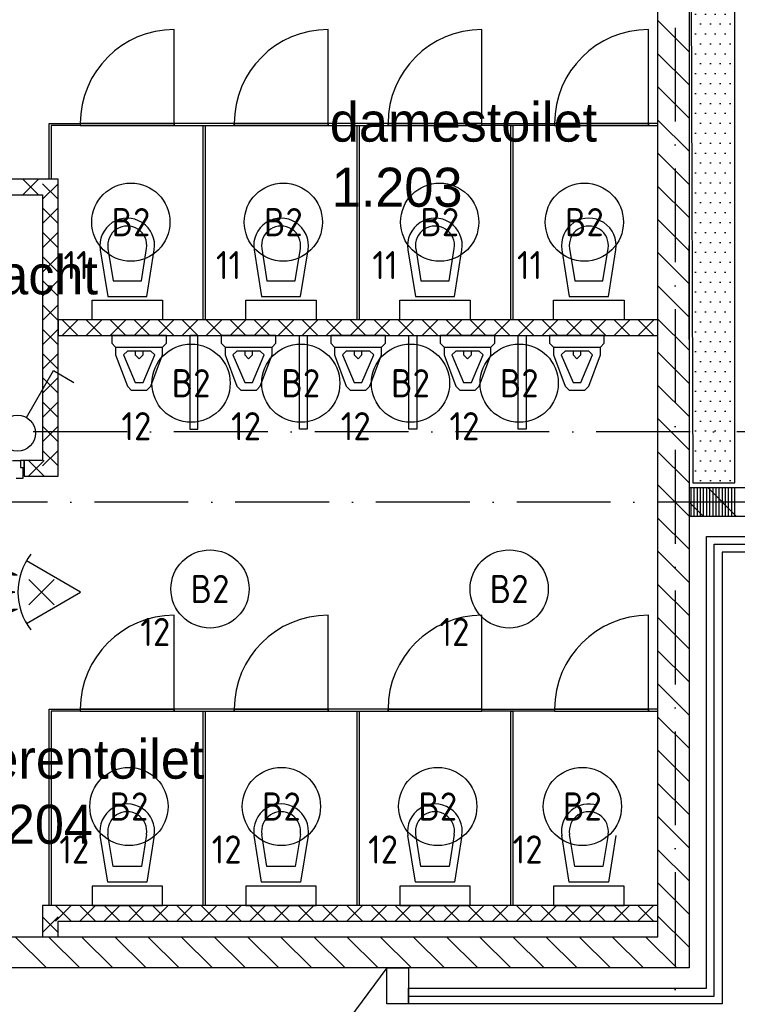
# Model space of a CAD drawing. Header units: millimetres. Extents: x 84333 to 240712, y -2244 to 84291.
# Tile 67 of 87: x 186126 to 190715, y 38363 to 44661. Entities that reach past the tile are written whole.
import ezdxf
from ezdxf.enums import TextEntityAlignment as Align

# ---------------------------------------------------------------- set-up
doc = ezdxf.new("R2010")
doc.units = ezdxf.units.MM
doc.header["$LTSCALE"] = 100
doc.linetypes.add('DASHDOT', pattern=[9, 6, -1.5, 0, -1.5])
doc.linetypes.add('HIDDEN', pattern=[9.525, 6.35, -3.175])
doc.layers.get('0').update_dxf_attribs({"linetype": 'CONTINUOUS'})
for name, color, linetype in [('AFDELING', 4, 'CONTINUOUS'), ('AL$1----_ALGEMEEN', 7, 'CONTINUOUS'), ('AL$7----_STRAMIEN', 1, 'DASHDOT'), ('AL21----_BUITENWAND', 4, 'CONTINUOUS'), ('AL22----_BINNENWAND', 7, 'CONTINUOUS'), ('AL22----_CAMPINGWANDJE', 1, 'CONTINUOUS'), ('AL23----_VLOEREN', 4, 'CONTINUOUS'), ('AL28----_KONSTRUKTIE', 3, 'CONTINUOUS'), ('AL31----_BUITENKOZ', 7, 'CONTINUOUS'), ('AL32----_BINNENKOZ', 7, 'CONTINUOUS'), ('AL32----_DRAAIRICHTING', 1, 'CONTINUOUS'), ('AL74----_INRSANITAIR', 7, 'CONTINUOUS'), ('ALXA1---_RASTER50', 12, 'CONTINUOUS'), ('ALXA3---_VOLZWART', 14, 'CONTINUOUS'), ('ALXA7---_KALKZVUIL', 1, 'CONTINUOUS'), ('ALXAB---_PREFABBETON', 1, 'CONTINUOUS'), ('BOUW', 8, 'CONTINUOUS'), ('EB63101-_ATTRIB', 2, 'CONTINUOUS'), ('EL63101-_LICHT-ARM', 3, 'CONTINUOUS'), ('EL63102-_LICHT-SCH', 3, 'CONTINUOUS'), ('EL6441--_DATACOM', 3, 'CONTINUOUS'), ('EL6521--_BEWAKING', 3, 'CONTINUOUS'), ('KABELGGOOT1', 8, 'CONTINUOUS')]:
    doc.layers.add(name, color=color, linetype=linetype)
doc.styles.add('1_8', font='ISO', dxfattribs={"height": 1.8})
doc.styles.add('BURO-025', font='BUROFONT.shx', dxfattribs={"height": 250})
doc.styles.add('TECHNIC', font='technic_.ttf')

# ---------------------------------------------------------------- blocks, each defined once
blk = doc.blocks.new('ES3G00')
at = {"color": 0}
blk.add_circle((0, 0), 2.5, dxfattribs=at)
at = {"color": 0, "style": '1_8'}
for tag, flags, p in [('SCHAK', 8, (3.5, 2.75)), ('A_CODE', 8, (0, 0)), ('GROEP', 8, (-3.5, -2.75)), ('KAST', 9, (3.5, -2.75))]:
    blk.add_attdef(tag, text='', height=1.8, dxfattribs=dict(at, flags=flags)).set_placement(p, align=Align.MIDDLE)
blk = doc.blocks.new('ES652116')
for p, q in [((1.557, 1.087), (2.619, 1.372)), ((-0.813, -0.813), (0.813, 0.813)), ((0.813, -0.813), (-0.813, 0.813)), ((1.7, 0), (2.8, 0)), ((1.557, -1.087), (2.619, -1.372))]:
    blk.add_line(p, q)
blk.add_lwpolyline([(0.964, 2), (-2.5, 0), (0.964, -2)])
for points in [[(2.671, 1.179), (2.568, 1.565), (1.557, 1.087)], [(2.8, -0.2), (2.8, 0.2), (1.7, 0)], [(2.568, -1.565), (2.671, -1.179), (1.557, -1.087)]]:
    blk.add_lwpolyline(points, close=True)
blk.add_arc((-2.5, 0), 4, 322.81924, 37.18076)
at = {"style": '1_8'}
for tag, flags, p in [('SCHAK', 8, (3, 5.5)), ('KAST', 9, (-3, 0.5)), ('M_CODE', 9, (0, 0)), ('DOEL', 9, (-3, -2)), ('GROEP', 9, (-3, -4.5))]:
    blk.add_attdef(tag, text='', height=1.8, dxfattribs=dict(at, flags=flags)).set_placement(p, align=Align.MIDDLE_CENTER)
at = {"style": '1_8', "flags": 8}
blk.add_attdef('CODE', text='', height=1.8, dxfattribs=at).set_placement((0, 0), align=Align.MIDDLE)
blk = doc.blocks.new('SCHAK')
blk.add_lwpolyline([(0.575, 0.996), (2.309, 4), (3.608, 3.25)])
blk.add_circle((0, 0), 1.15)
at = {"style": '1_8'}
for tag, flags, p in [('SCHAK', 8, (3, 5.5)), ('KAST', 9, (-3, 0.5)), ('M_CODE', 9, (0, 0)), ('DOEL', 9, (-3, -2)), ('GROEP', 9, (-3, -4.5))]:
    blk.add_attdef(tag, text='', height=1.8, dxfattribs=dict(at, flags=flags)).set_placement(p, align=Align.MIDDLE_CENTER)
blk = doc.blocks.new('A$C13e6995e')
at = {"layer": 'KABELGGOOT1'}
h = blk.add_hatch(dxfattribs=at)
h.set_pattern_fill('DOTS', color=256, scale=40, style=0)
h.set_pattern_definition([(8e-14, (39793.956, 199192.7), (31.75, 63.5), [0, -63.5])])
h.paths.add_polyline_path([(106367.3, 48821.3), (106080.1, 48821.3), (106087.1, 46844.5), (106367.3, 46844.5)])
h.paths.add_polyline_path([(106367.3, 46844.5), (106087.1, 46844.5), (106093.7, 44958.7), (106367.3, 44958.7)])
h.paths.add_polyline_path([(106367.3, 44958.7), (106093.7, 44958.7), (106097.3, 43942.2), (106367.3, 43942.2)])
at = {"layer": 'AL$1----_ALGEMEEN', "color": 8, "linetype": 'HIDDEN'}
blk.add_line((106074.9, 44860), (106074.9, 45460), dxfattribs=at)
at = {"layer": 'AL$7----_STRAMIEN', "color": 1}
for p, q in [((105984.9, 79257.4), (105984.9, 9360)), ((151985.1, 44270), (8890.5, 44270)), ((152376.7, 43820), (9683.8, 43820))]:
    blk.add_line(p, q, dxfattribs=at)
at = {"layer": 'AL21----_BUITENWAND', "color": 8}
for p, q in [((106184.9, 40710), (106184.9, 43600)), ((106184.9, 43600), (108069.9, 43600)), ((108169.9, 43500), (106284.9, 43500)), ((106284.9, 43500), (106284.9, 40610)), ((104279.8, 40710), (106184.9, 40710)), ((104279.8, 40610), (104279.8, 40710)), ((106284.9, 40610), (104279.8, 40610))]:
    blk.add_line(p, q, dxfattribs=at)
at = {"layer": 'AL22----_BINNENWAND', "color": 8}
for p, q in [((102038.9, 45885.5), (99924.9, 45885.5)), ((102038.9, 43985.5), (102038.9, 45885.5)), ((99924.9, 45785.5), (101938.9, 45785.5)), ((101938.9, 45785.5), (101938.9, 44085.5)), ((105874.9, 44985.5), (102038.9, 44985.5)), ((102038.9, 44985.5), (102038.9, 44885.5)), ((105874.9, 44885.5), (105874.9, 44985.5)), ((102038.9, 44885.5), (105874.9, 44885.5)), ((101938.9, 44085.5), (101821.4, 44085.5)), ((101821.4, 44085.5), (101821.4, 43985.5)), ((101821.4, 43985.5), (102038.9, 43985.5)), ((105874.9, 41239), (101938.7, 41239)), ((101938.7, 41239), (101938.7, 41040)), ((105874.9, 41139), (105874.9, 41239)), ((102038.7, 41040), (102038.7, 41139)), ((102038.7, 41139), (105874.9, 41139)), ((101938.7, 41040), (102038.7, 41040))]:
    blk.add_line(p, q, dxfattribs=at)
at = {"layer": 'AL22----_CAMPINGWANDJE', "color": 8}
for p, q in [((101982.4, 45885.5), (101982.4, 46242)), ((101982.4, 46242), (102180.9, 46242)), ((102180.9, 46229), (101995.4, 46229)), ((101995.4, 46229), (101995.4, 45885.5)), ((102180.9, 46242), (102180.9, 46229)), ((102966.4, 44985.5), (102966.4, 46229)), ((102966.4, 46229), (102979.4, 46229)), ((102979.4, 46229), (102979.4, 44985.5)), ((103950.4, 44985.5), (103950.4, 46229)), ((103950.4, 46229), (103963.4, 46229)), ((103963.4, 46229), (103963.4, 44985.5)), ((104748.9, 46229), (104748.9, 46242)), ((104748.9, 46242), (105213.9, 46242)), ((105213.9, 46229), (104748.9, 46229)), ((104934.4, 44985.5), (104934.4, 46229)), ((104934.4, 46229), (104947.4, 46229)), ((104947.4, 46229), (104947.4, 44985.5)), ((105213.9, 46242), (105213.9, 46229)), ((105873.9, 46242), (105813.9, 46242)), ((105813.9, 46242), (105813.9, 46229)), ((105813.9, 46229), (105873.9, 46229)), ((105873.9, 46229), (105873.9, 46242)), ((101995.4, 45885.5), (101982.4, 45885.5)), ((102979.4, 44985.5), (102966.4, 44985.5)), ((103963.4, 44985.5), (103950.4, 44985.5)), ((104947.4, 44985.5), (104934.4, 44985.5)), ((101982.4, 41239), (101982.4, 42495.5)), ((101982.4, 42495.5), (102180.9, 42495.5)), ((102180.9, 42482.5), (101995.4, 42482.5)), ((101995.4, 42482.5), (101995.4, 41239)), ((102180.9, 42495.5), (102180.9, 42482.5)), ((102966.4, 41239), (102966.4, 42482.5)), ((102966.4, 42482.5), (102979.4, 42482.5)), ((102979.4, 42482.5), (102979.4, 41239)), ((103950.4, 41239), (103950.4, 42482.5)), ((103950.4, 42482.5), (103963.4, 42482.5)), ((103963.4, 42482.5), (103963.4, 41239)), ((104748.9, 42482.5), (104748.9, 42495.5)), ((104748.9, 42495.5), (105213.9, 42495.5)), ((105213.9, 42482.5), (104748.9, 42482.5)), ((104934.4, 41239), (104934.4, 42482.5)), ((104934.4, 42482.5), (104947.4, 42482.5)), ((104947.4, 42482.5), (104947.4, 41239)), ((105213.9, 42495.5), (105213.9, 42482.5)), ((105873.9, 42495.5), (105813.9, 42495.5)), ((105813.9, 42495.5), (105813.9, 42482.5)), ((105813.9, 42482.5), (105873.9, 42482.5)), ((105873.9, 42482.5), (105873.9, 42495.5)), ((101995.4, 41239), (101982.4, 41239)), ((102979.4, 41239), (102966.4, 41239)), ((103963.4, 41239), (103950.4, 41239)), ((104947.4, 41239), (104934.4, 41239))]:
    blk.add_line(p, q, dxfattribs=at)
at = {"layer": 'AL23----_VLOEREN', "color": 8}
blk.add_line((104140.8, 40840), (100713.9, 36232.4), dxfattribs=at)
at = {"layer": 'AL28----_KONSTRUKTIE', "color": 8, "linetype": 'Continuous'}
for p, q in [((106074.9, 50440), (106074.9, 40840)), ((105874.9, 41040), (105874.9, 50240)), ((108077.6, 43910), (106074.9, 43910)), ((106074.9, 43910), (106074.9, 43730)), ((106074.9, 43730), (108169.9, 43730)), ((99924.9, 41040), (105874.9, 41040)), ((106074.9, 40840), (99724.9, 40840))]:
    blk.add_line(p, q, dxfattribs=at)
at = {"layer": 'AL31----_BUITENKOZ', "color": 8}
for p, q in [((104140.8, 40610), (104140.8, 40840)), ((104140.8, 40840), (104279.8, 40840)), ((104279.8, 40840), (104279.8, 40610)), ((104279.8, 40610), (104140.8, 40610))]:
    blk.add_line(p, q, dxfattribs=at)
at = {"layer": 'AL32----_BINNENKOZ', "color": 8}
for p, q in [((102780.9, 46242), (102180.9, 46242)), ((102180.9, 46242), (102180.9, 46229)), ((102180.9, 46229), (102780.9, 46229)), ((102780.9, 46229), (102780.9, 46242)), ((103764.9, 46242), (103164.9, 46242)), ((103164.9, 46242), (103164.9, 46229)), ((103164.9, 46229), (103764.9, 46229)), ((103764.9, 46229), (103764.9, 46242)), ((104748.9, 46242), (104148.9, 46242)), ((104148.9, 46242), (104148.9, 46229)), ((104148.9, 46229), (104748.9, 46229)), ((104748.9, 46229), (104748.9, 46242)), ((105813.9, 46242), (105213.9, 46242)), ((105213.9, 46242), (105213.9, 46229)), ((105213.9, 46229), (105813.9, 46229)), ((105813.9, 46229), (105813.9, 46242)), ((101746.4, 44085.5), (101798.4, 44085.5)), ((101821.4, 44085.5), (101798.4, 44085.5)), ((101798.4, 44085.5), (101798.4, 44041.5)), ((101821.4, 44041.5), (101821.4, 44085.5)), ((101798.4, 44041.5), (101821.4, 44041.5)), ((101798.4, 44041.5), (101813.4, 44041.5)), ((101813.4, 44041.5), (101813.4, 43971.5)), ((101813.4, 43971.5), (101771.4, 43971.5)), ((102780.9, 42495.5), (102180.9, 42495.5)), ((102180.9, 42495.5), (102180.9, 42482.5)), ((102180.9, 42482.5), (102780.9, 42482.5)), ((102780.9, 42482.5), (102780.9, 42495.5)), ((103764.9, 42495.5), (103164.9, 42495.5)), ((103164.9, 42495.5), (103164.9, 42482.5)), ((103164.9, 42482.5), (103764.9, 42482.5)), ((103764.9, 42482.5), (103764.9, 42495.5)), ((104748.9, 42495.5), (104148.9, 42495.5)), ((104148.9, 42495.5), (104148.9, 42482.5)), ((104148.9, 42482.5), (104748.9, 42482.5)), ((104748.9, 42482.5), (104748.9, 42495.5)), ((105813.9, 42495.5), (105213.9, 42495.5)), ((105213.9, 42495.5), (105213.9, 42482.5)), ((105213.9, 42482.5), (105813.9, 42482.5)), ((105813.9, 42482.5), (105813.9, 42495.5))]:
    blk.add_line(p, q, dxfattribs=at)
at = {"layer": 'AL32----_DRAAIRICHTING', "color": 8}
for p, q in [((102780.9, 46242), (102780.9, 46842)), ((103764.9, 46242), (103764.9, 46842)), ((104748.9, 46242), (104748.9, 46842)), ((105813.9, 46242), (105813.9, 46842)), ((102180.9, 46242), (102780.9, 46242)), ((102780.9, 46242), (102780.9, 46229)), ((103164.9, 46242), (102780.9, 46242)), ((102780.9, 46229), (103164.9, 46229)), ((103164.9, 46242), (103764.9, 46242)), ((103164.9, 46229), (103164.9, 46242)), ((103764.9, 46242), (103764.9, 46229)), ((104148.9, 46242), (103764.9, 46242)), ((103764.9, 46229), (104148.9, 46229)), ((104148.9, 46242), (104748.9, 46242)), ((104148.9, 46229), (104148.9, 46242)), ((105213.9, 46242), (105813.9, 46242)), ((102780.9, 42495.5), (102780.9, 43095.5)), ((103764.9, 42495.5), (103764.9, 43095.5)), ((104748.9, 42495.5), (104748.9, 43095.5)), ((105813.9, 42495.5), (105813.9, 43095.5)), ((102180.9, 42495.5), (102780.9, 42495.5)), ((102780.9, 42495.5), (102780.9, 42482.5)), ((103164.9, 42495.5), (102780.9, 42495.5)), ((102780.9, 42482.5), (103164.9, 42482.5)), ((103164.9, 42495.5), (103764.9, 42495.5)), ((103164.9, 42482.5), (103164.9, 42495.5)), ((103764.9, 42495.5), (103764.9, 42482.5)), ((104148.9, 42495.5), (103764.9, 42495.5)), ((103764.9, 42482.5), (104148.9, 42482.5)), ((104148.9, 42495.5), (104748.9, 42495.5)), ((104148.9, 42482.5), (104148.9, 42495.5)), ((105213.9, 42495.5), (105813.9, 42495.5))]:
    blk.add_line(p, q, dxfattribs=at)
for centre in [(102780.9, 46242), (103764.9, 46242), (104748.9, 46242), (105813.9, 46242), (102780.9, 42495.5), (103764.9, 42495.5), (104748.9, 42495.5), (105813.9, 42495.5)]:
    blk.add_arc(centre, 600, 90, 180, dxfattribs=at)
at = {"layer": 'AL74----_INRSANITAIR', "color": 8, "linetype": 'Continuous'}
for p, q in [((102530.9, 45560.5), (102530.9, 45560.5)), ((104498.9, 45560.5), (104498.9, 45560.5)), ((105482.9, 45560.5), (105482.9, 45560.5)), ((102308.2, 45432.7), (102355.9, 45135.5)), ((102357.5, 45440.7), (102390.5, 45235.5)), ((102571.4, 45235.5), (102604.4, 45440.7)), ((102605.9, 45135.5), (102653.7, 45432.7)), ((103292.2, 45432.7), (103339.9, 45135.5)), ((103341.5, 45440.7), (103374.5, 45235.5)), ((103555.4, 45235.5), (103588.4, 45440.7)), ((103589.9, 45135.5), (103637.7, 45432.7)), ((104276.2, 45432.7), (104323.9, 45135.5)), ((104325.5, 45440.7), (104358.5, 45235.5)), ((104539.4, 45235.5), (104572.4, 45440.7)), ((104573.9, 45135.5), (104621.7, 45432.7)), ((105260.2, 45432.7), (105307.9, 45135.5)), ((105309.5, 45440.7), (105342.5, 45235.5)), ((105523.4, 45235.5), (105556.4, 45440.7)), ((105523.4, 45235.5), (105556.4, 45440.7)), ((105557.9, 45135.5), (105605.7, 45432.7)), ((102655.9, 45385.5), (102655.9, 45385.5)), ((103639.9, 45385.5), (103639.9, 45385.5)), ((104623.9, 45385.5), (104623.9, 45385.5)), ((105607.9, 45385.5), (105607.9, 45385.5)), ((105607.9, 45385.5), (105607.9, 45385.5)), ((102390.5, 45235.5), (102571.4, 45235.5)), ((103374.5, 45235.5), (103555.4, 45235.5)), ((104358.5, 45235.5), (104539.4, 45235.5)), ((105342.5, 45235.5), (105523.4, 45235.5)), ((102255.9, 44985.5), (102255.9, 45110.5)), ((102255.9, 45110.5), (102705.9, 45110.5)), ((102355.9, 45135.5), (102605.9, 45135.5)), ((102705.9, 45110.5), (102705.9, 44985.5)), ((103239.9, 44985.5), (103239.9, 45110.5)), ((103239.9, 45110.5), (103689.9, 45110.5)), ((103339.9, 45135.5), (103589.9, 45135.5)), ((103689.9, 45110.5), (103689.9, 44985.5)), ((104223.9, 44985.5), (104223.9, 45110.5)), ((104223.9, 45110.5), (104673.9, 45110.5)), ((104323.9, 45135.5), (104573.9, 45135.5)), ((104673.9, 45110.5), (104673.9, 44985.5)), ((105207.9, 44985.5), (105207.9, 45110.5)), ((105207.9, 45110.5), (105657.9, 45110.5)), ((105307.9, 45135.5), (105557.9, 45135.5)), ((105657.9, 45110.5), (105657.9, 44985.5)), ((102705.9, 44985.5), (102255.9, 44985.5)), ((103689.9, 44985.5), (103239.9, 44985.5)), ((104673.9, 44985.5), (104223.9, 44985.5)), ((105657.9, 44985.5), (105207.9, 44985.5)), ((102381.9, 44885.5), (102381.9, 44835.5)), ((102731.9, 44885.5), (102381.9, 44885.5)), ((102731.9, 44835.5), (102731.9, 44885.5)), ((103081.9, 44885.5), (103081.9, 44835.5)), ((103431.9, 44885.5), (103081.9, 44885.5)), ((103431.9, 44835.5), (103431.9, 44885.5)), ((103781.9, 44885.5), (103781.9, 44835.5)), ((104131.9, 44885.5), (103781.9, 44885.5)), ((104131.9, 44835.5), (104131.9, 44885.5)), ((104481.9, 44885.5), (104481.9, 44835.5)), ((104831.9, 44885.5), (104481.9, 44885.5)), ((104831.9, 44835.5), (104831.9, 44885.5)), ((105181.9, 44885.5), (105181.9, 44835.5)), ((105531.9, 44885.5), (105181.9, 44885.5)), ((105531.9, 44835.5), (105531.9, 44885.5)), ((102381.9, 44835.5), (102406.9, 44810.5)), ((102406.9, 44810.5), (102406.9, 44760.5)), ((102406.9, 44810.5), (102406.9, 44810.5)), ((102406.9, 44810.5), (102706.9, 44810.5)), ((102481.9, 44785.5), (102456.9, 44760.5)), ((102631.9, 44785.5), (102481.9, 44785.5)), ((102531.9, 44785.5), (102531.9, 44760.5)), ((102581.9, 44760.5), (102581.9, 44785.5)), ((102656.9, 44760.5), (102631.9, 44785.5)), ((102706.9, 44810.5), (102731.9, 44835.5)), ((102706.9, 44760.5), (102706.9, 44810.5)), ((103081.9, 44835.5), (103106.9, 44810.5)), ((103106.9, 44810.5), (103106.9, 44760.5)), ((103106.9, 44810.5), (103106.9, 44810.5)), ((103106.9, 44810.5), (103406.9, 44810.5)), ((103181.9, 44785.5), (103156.9, 44760.5)), ((103331.9, 44785.5), (103181.9, 44785.5)), ((103231.9, 44785.5), (103231.9, 44760.5)), ((103281.9, 44760.5), (103281.9, 44785.5)), ((103356.9, 44760.5), (103331.9, 44785.5)), ((103406.9, 44810.5), (103431.9, 44835.5)), ((103406.9, 44760.5), (103406.9, 44810.5)), ((103781.9, 44835.5), (103806.9, 44810.5)), ((103806.9, 44810.5), (103806.9, 44760.5)), ((103806.9, 44810.5), (103806.9, 44810.5)), ((103806.9, 44810.5), (104106.9, 44810.5)), ((103881.9, 44785.5), (103856.9, 44760.5)), ((104031.9, 44785.5), (103881.9, 44785.5)), ((103931.9, 44785.5), (103931.9, 44760.5)), ((103981.9, 44760.5), (103981.9, 44785.5)), ((104056.9, 44760.5), (104031.9, 44785.5)), ((104106.9, 44810.5), (104131.9, 44835.5)), ((104106.9, 44760.5), (104106.9, 44810.5)), ((104481.9, 44835.5), (104506.9, 44810.5)), ((104506.9, 44810.5), (104506.9, 44760.5)), ((104506.9, 44810.5), (104506.9, 44810.5)), ((104506.9, 44810.5), (104806.9, 44810.5)), ((104581.9, 44785.5), (104556.9, 44760.5)), ((104731.9, 44785.5), (104581.9, 44785.5)), ((104631.9, 44785.5), (104631.9, 44760.5)), ((104681.9, 44760.5), (104681.9, 44785.5)), ((104756.9, 44760.5), (104731.9, 44785.5)), ((104806.9, 44810.5), (104831.9, 44835.5)), ((104806.9, 44760.5), (104806.9, 44810.5)), ((105181.9, 44835.5), (105206.9, 44810.5)), ((105206.9, 44810.5), (105206.9, 44760.5)), ((105206.9, 44810.5), (105206.9, 44810.5)), ((105206.9, 44810.5), (105506.9, 44810.5)), ((105281.9, 44785.5), (105256.9, 44760.5)), ((105431.9, 44785.5), (105281.9, 44785.5)), ((105331.9, 44785.5), (105331.9, 44760.5)), ((105381.9, 44760.5), (105381.9, 44785.5)), ((105456.9, 44760.5), (105431.9, 44785.5)), ((105506.9, 44810.5), (105531.9, 44835.5)), ((105506.9, 44760.5), (105506.9, 44810.5)), ((102406.9, 44760.5), (102481.9, 44560.5)), ((102456.9, 44760.5), (102531.9, 44585.5)), ((102456.9, 44760.5), (102456.9, 44760.5)), ((102531.9, 44760.5), (102556.9, 44735.5)), ((102556.9, 44735.5), (102581.9, 44760.5)), ((102581.9, 44585.5), (102656.9, 44760.5)), ((102631.9, 44560.5), (102706.9, 44760.5)), ((103106.9, 44760.5), (103181.9, 44560.5)), ((103156.9, 44760.5), (103231.9, 44585.5)), ((103156.9, 44760.5), (103156.9, 44760.5)), ((103231.9, 44760.5), (103256.9, 44735.5)), ((103256.9, 44735.5), (103281.9, 44760.5)), ((103281.9, 44585.5), (103356.9, 44760.5)), ((103331.9, 44560.5), (103406.9, 44760.5)), ((103806.9, 44760.5), (103881.9, 44560.5)), ((103856.9, 44760.5), (103931.9, 44585.5)), ((103856.9, 44760.5), (103856.9, 44760.5)), ((103931.9, 44760.5), (103956.9, 44735.5)), ((103956.9, 44735.5), (103981.9, 44760.5)), ((103981.9, 44585.5), (104056.9, 44760.5)), ((104031.9, 44560.5), (104106.9, 44760.5)), ((104506.9, 44760.5), (104581.9, 44560.5)), ((104556.9, 44760.5), (104631.9, 44585.5)), ((104556.9, 44760.5), (104556.9, 44760.5)), ((104631.9, 44760.5), (104656.9, 44735.5)), ((104656.9, 44735.5), (104681.9, 44760.5)), ((104681.9, 44585.5), (104756.9, 44760.5)), ((104731.9, 44560.5), (104806.9, 44760.5)), ((105206.9, 44760.5), (105281.9, 44560.5)), ((105256.9, 44760.5), (105331.9, 44585.5)), ((105256.9, 44760.5), (105256.9, 44760.5)), ((105331.9, 44760.5), (105356.9, 44735.5)), ((105356.9, 44735.5), (105381.9, 44760.5)), ((105381.9, 44585.5), (105456.9, 44760.5)), ((105431.9, 44560.5), (105506.9, 44760.5)), ((102481.9, 44560.5), (102481.9, 44560.5)), ((102481.9, 44560.5), (102506.9, 44535.5)), ((102506.9, 44535.5), (102606.9, 44535.5)), ((102531.9, 44585.5), (102581.9, 44585.5)), ((102606.9, 44535.5), (102631.9, 44560.5)), ((102606.9, 44535.5), (102606.9, 44535.5)), ((103181.9, 44560.5), (103181.9, 44560.5)), ((103181.9, 44560.5), (103206.9, 44535.5)), ((103206.9, 44535.5), (103306.9, 44535.5)), ((103231.9, 44585.5), (103281.9, 44585.5)), ((103306.9, 44535.5), (103331.9, 44560.5)), ((103306.9, 44535.5), (103306.9, 44535.5)), ((103881.9, 44560.5), (103881.9, 44560.5)), ((103881.9, 44560.5), (103906.9, 44535.5)), ((103906.9, 44535.5), (104006.9, 44535.5)), ((103931.9, 44585.5), (103981.9, 44585.5)), ((104006.9, 44535.5), (104031.9, 44560.5)), ((104006.9, 44535.5), (104006.9, 44535.5)), ((104581.9, 44560.5), (104581.9, 44560.5)), ((104581.9, 44560.5), (104606.9, 44535.5)), ((104606.9, 44535.5), (104706.9, 44535.5)), ((104631.9, 44585.5), (104681.9, 44585.5)), ((104706.9, 44535.5), (104731.9, 44560.5)), ((104706.9, 44535.5), (104706.9, 44535.5)), ((105281.9, 44560.5), (105281.9, 44560.5)), ((105281.9, 44560.5), (105306.9, 44535.5)), ((105306.9, 44535.5), (105406.9, 44535.5)), ((105331.9, 44585.5), (105381.9, 44585.5)), ((105406.9, 44535.5), (105431.9, 44560.5)), ((105406.9, 44535.5), (105406.9, 44535.5)), ((102430.9, 41814), (102430.9, 41814)), ((103414.9, 41814), (103414.9, 41814)), ((104398.9, 41814), (104398.9, 41814)), ((105382.9, 41814), (105382.9, 41814)), ((102390.5, 41489), (102357.5, 41694.2)), ((102604.4, 41694.2), (102571.4, 41489)), ((103374.5, 41489), (103341.5, 41694.2)), ((103588.4, 41694.2), (103555.4, 41489)), ((104358.5, 41489), (104325.5, 41694.2)), ((104572.4, 41694.2), (104539.4, 41489)), ((105342.5, 41489), (105309.5, 41694.2)), ((105556.4, 41694.2), (105523.4, 41489)), ((102305.9, 41639), (102305.9, 41639)), ((102355.9, 41389), (102308.2, 41686.3)), ((102653.7, 41686.3), (102605.9, 41389)), ((103289.9, 41639), (103289.9, 41639)), ((103339.9, 41389), (103292.2, 41686.3)), ((103637.7, 41686.3), (103589.9, 41389)), ((104273.9, 41639), (104273.9, 41639)), ((104323.9, 41389), (104276.2, 41686.3)), ((104621.7, 41686.3), (104573.9, 41389)), ((105257.9, 41639), (105257.9, 41639)), ((105307.9, 41389), (105260.2, 41686.3)), ((105605.7, 41686.3), (105557.9, 41389)), ((102571.4, 41489), (102390.5, 41489)), ((103555.4, 41489), (103374.5, 41489)), ((104539.4, 41489), (104358.5, 41489)), ((105523.4, 41489), (105342.5, 41489)), ((102605.9, 41389), (102355.9, 41389)), ((103589.9, 41389), (103339.9, 41389)), ((104573.9, 41389), (104323.9, 41389)), ((105557.9, 41389), (105307.9, 41389)), ((102705.9, 41364), (102255.9, 41364)), ((102255.9, 41364), (102255.9, 41239)), ((102705.9, 41239), (102705.9, 41364)), ((103689.9, 41364), (103239.9, 41364)), ((103239.9, 41364), (103239.9, 41239)), ((103689.9, 41239), (103689.9, 41364)), ((104673.9, 41364), (104223.9, 41364)), ((104223.9, 41364), (104223.9, 41239)), ((104673.9, 41239), (104673.9, 41364)), ((105657.9, 41364), (105207.9, 41364)), ((105207.9, 41364), (105207.9, 41239)), ((105657.9, 41239), (105657.9, 41364)), ((102255.9, 41239), (102705.9, 41239)), ((103239.9, 41239), (103689.9, 41239)), ((104223.9, 41239), (104673.9, 41239)), ((105207.9, 41239), (105657.9, 41239))]:
    blk.add_line(p, q, dxfattribs=at)
at = {"layer": 'AL74----_INRSANITAIR', "color": 8}
for p, q in [((102931.9, 44885.5), (102881.9, 44885.5)), ((102881.9, 44885.5), (102881.9, 44285.5)), ((102931.9, 44285.5), (102931.9, 44885.5)), ((103581.9, 44285.5), (103581.9, 44885.5)), ((103581.9, 44885.5), (103631.9, 44885.5)), ((103631.9, 44885.5), (103631.9, 44285.5)), ((104281.9, 44285.5), (104281.9, 44885.5)), ((104281.9, 44885.5), (104331.9, 44885.5)), ((104331.9, 44885.5), (104331.9, 44285.5)), ((104981.9, 44285.5), (104981.9, 44885.5)), ((104981.9, 44885.5), (105031.9, 44885.5)), ((105031.9, 44885.5), (105031.9, 44285.5)), ((102881.9, 44285.5), (102931.9, 44285.5)), ((103631.9, 44285.5), (103581.9, 44285.5)), ((104331.9, 44285.5), (104281.9, 44285.5)), ((105031.9, 44285.5), (104981.9, 44285.5))]:
    blk.add_line(p, q, dxfattribs=at)
at = {"layer": 'AL74----_INRSANITAIR', "color": 8, "linetype": 'Continuous'}
for centre, radius, start in [((102480.9, 45460.5), 175, 350.86729), ((103464.9, 45460.5), 175, 350.86729), ((104448.9, 45460.5), 175, 350.86729), ((105432.9, 45460.5), 175, 350.86729), ((102480.9, 45460.5), 125, 350.86729), ((103464.9, 45460.5), 125, 350.86729), ((104448.9, 45460.5), 125, 350.86729), ((105432.9, 45460.5), 125, 350.86729), ((102480.9, 41714), 175, 350.86729), ((103464.9, 41714), 175, 350.86729), ((104448.9, 41714), 175, 350.86729), ((105432.9, 41714), 175, 71.96855), ((102480.9, 41714), 125, 350.86729), ((103464.9, 41714), 125, 350.86729), ((104448.9, 41714), 125, 350.86729), ((105432.9, 41714), 125, 350.86729)]:
    blk.add_arc(centre, radius, start, 189.13271, dxfattribs=at)
at = {"layer": 'ALXA1---_RASTER50', "color": 8}
for p, q in [((106087.1, 43730), (106087.1, 43910)), ((106107.1, 43730), (106107.1, 43910)), ((106127.1, 43730), (106127.1, 43910)), ((106147.1, 43730), (106147.1, 43910)), ((106167.1, 43730), (106167.1, 43910)), ((106187.1, 43730), (106187.1, 43910)), ((106207.1, 43730), (106207.1, 43910)), ((106227.1, 43730), (106227.1, 43910)), ((106247.1, 43730), (106247.1, 43910)), ((106267.1, 43730), (106267.1, 43910)), ((106287.1, 43730), (106287.1, 43910)), ((106307.1, 43730), (106307.1, 43910)), ((106327.1, 43730), (106327.1, 43910)), ((106347.1, 43730), (106347.1, 43910)), ((106367.1, 43730), (106367.1, 43910))]:
    blk.add_line(p, q, dxfattribs=at)
at = {"layer": 'ALXA3---_VOLZWART', "color": 8}
for p, q in [((106234.9, 40660), (106234.9, 43550)), ((106234.9, 43550), (108119.9, 43550)), ((104279.8, 40660), (106234.9, 40660))]:
    blk.add_line(p, q, dxfattribs=at)
at = {"layer": 'ALXA7---_KALKZVUIL', "color": 8}
for p, q in [((101813.2, 45785.5), (101913.2, 45885.5)), ((101913.2, 45785.5), (101813.2, 45885.5)), ((101938.9, 45856.2), (102038.9, 45756.2)), ((101938.9, 45756.2), (102038.9, 45856.2)), ((101938.9, 45701.2), (102038.9, 45601.2)), ((101938.9, 45601.2), (102038.9, 45701.2)), ((101938.9, 45546.1), (102038.9, 45446.1)), ((101938.9, 45446.1), (102038.9, 45546.1)), ((101938.9, 45391.1), (102038.9, 45291.1)), ((101938.9, 45291.1), (102038.9, 45391.1)), ((101938.9, 45236), (102038.9, 45136)), ((101938.9, 45136), (102038.9, 45236)), ((101938.9, 45081), (102038.9, 44981)), ((101938.9, 44981), (102038.9, 45081)), ((102065.7, 44885.5), (102165.7, 44985.5)), ((102165.7, 44885.5), (102065.7, 44985.5)), ((102219.1, 44885.5), (102319.1, 44985.5)), ((102319.1, 44885.5), (102219.1, 44985.5)), ((102372.5, 44885.5), (102472.5, 44985.5)), ((102472.5, 44885.5), (102372.5, 44985.5)), ((102526, 44885.5), (102626, 44985.5)), ((102626, 44885.5), (102526, 44985.5)), ((102679.4, 44885.5), (102779.4, 44985.5)), ((102779.4, 44885.5), (102679.4, 44985.5)), ((102832.9, 44885.5), (102932.9, 44985.5)), ((102932.9, 44885.5), (102832.9, 44985.5)), ((102986.3, 44885.5), (103086.3, 44985.5)), ((103086.3, 44885.5), (102986.3, 44985.5)), ((103139.7, 44885.5), (103239.7, 44985.5)), ((103239.7, 44885.5), (103139.7, 44985.5)), ((103293.2, 44885.5), (103393.2, 44985.5)), ((103393.2, 44885.5), (103293.2, 44985.5)), ((103446.6, 44885.5), (103546.6, 44985.5)), ((103546.6, 44885.5), (103446.6, 44985.5)), ((103600.1, 44885.5), (103700.1, 44985.5)), ((103700.1, 44885.5), (103600.1, 44985.5)), ((103753.5, 44885.5), (103853.5, 44985.5)), ((103853.5, 44885.5), (103753.5, 44985.5)), ((103906.9, 44885.5), (104006.9, 44985.5)), ((104006.9, 44885.5), (103906.9, 44985.5)), ((104060.4, 44885.5), (104160.4, 44985.5)), ((104160.4, 44885.5), (104060.4, 44985.5)), ((104213.8, 44885.5), (104313.8, 44985.5)), ((104313.8, 44885.5), (104213.8, 44985.5)), ((104367.3, 44885.5), (104467.3, 44985.5)), ((104467.3, 44885.5), (104367.3, 44985.5)), ((104520.7, 44885.5), (104620.7, 44985.5)), ((104620.7, 44885.5), (104520.7, 44985.5)), ((104674.1, 44885.5), (104774.1, 44985.5)), ((104774.1, 44885.5), (104674.1, 44985.5)), ((104827.6, 44885.5), (104927.6, 44985.5)), ((104927.6, 44885.5), (104827.6, 44985.5)), ((104981, 44885.5), (105081, 44985.5)), ((105081, 44885.5), (104981, 44985.5)), ((105134.5, 44885.5), (105234.5, 44985.5)), ((105234.5, 44885.5), (105134.5, 44985.5)), ((105287.9, 44885.5), (105387.9, 44985.5)), ((105387.9, 44885.5), (105287.9, 44985.5)), ((105441.3, 44885.5), (105541.3, 44985.5)), ((105541.3, 44885.5), (105441.3, 44985.5)), ((105594.8, 44885.5), (105694.8, 44985.5)), ((105694.8, 44885.5), (105594.8, 44985.5)), ((105748.2, 44885.5), (105848.2, 44985.5)), ((105848.2, 44885.5), (105748.2, 44985.5)), ((101938.9, 44925.9), (102038.9, 44825.9)), ((101938.9, 44825.9), (102038.9, 44925.9)), ((101938.9, 44770.8), (102038.9, 44670.8)), ((101938.9, 44670.8), (102038.9, 44770.8)), ((101938.9, 44615.8), (102038.9, 44515.8)), ((101938.9, 44515.8), (102038.9, 44615.8)), ((101938.9, 44460.7), (102038.9, 44360.7)), ((101938.9, 44360.7), (102038.9, 44460.7)), ((101938.9, 44305.7), (102038.9, 44205.7)), ((101938.9, 44205.7), (102038.9, 44305.7)), ((101938.9, 44150.6), (102038.9, 44050.6)), ((101938.9, 44050.6), (102038.9, 44150.6)), ((101949, 44085.5), (101849, 43985.5)), ((101849, 44085.5), (101949, 43985.5)), ((102022.5, 41139), (102122.5, 41239)), ((102122.5, 41139), (102022.5, 41239)), ((102177.7, 41139), (102277.7, 41239)), ((102277.7, 41139), (102177.7, 41239)), ((102332.9, 41139), (102432.9, 41239)), ((102432.9, 41139), (102332.9, 41239)), ((102488.1, 41139), (102588.1, 41239)), ((102588.1, 41139), (102488.1, 41239)), ((102643.3, 41139), (102743.3, 41239)), ((102743.3, 41139), (102643.3, 41239)), ((102798.5, 41139), (102898.5, 41239)), ((102898.5, 41139), (102798.5, 41239)), ((102953.7, 41139), (103053.7, 41239)), ((103053.7, 41139), (102953.7, 41239)), ((103108.9, 41139), (103208.9, 41239)), ((103208.9, 41139), (103108.9, 41239)), ((103264.1, 41139), (103364.1, 41239)), ((103364.1, 41139), (103264.1, 41239)), ((103419.3, 41139), (103519.3, 41239)), ((103519.3, 41139), (103419.3, 41239)), ((103574.5, 41139), (103674.5, 41239)), ((103674.5, 41139), (103574.5, 41239)), ((103729.7, 41139), (103829.7, 41239)), ((103829.7, 41139), (103729.7, 41239)), ((103884.9, 41139), (103984.9, 41239)), ((103984.9, 41139), (103884.9, 41239)), ((104040.1, 41139), (104140.1, 41239)), ((104140.1, 41139), (104040.1, 41239)), ((104195.3, 41139), (104295.3, 41239)), ((104295.3, 41139), (104195.3, 41239)), ((104350.5, 41139), (104450.5, 41239)), ((104450.5, 41139), (104350.5, 41239)), ((104505.7, 41139), (104605.7, 41239)), ((104605.7, 41139), (104505.7, 41239)), ((104660.9, 41139), (104760.9, 41239)), ((104760.9, 41139), (104660.9, 41239)), ((104816.1, 41139), (104916.1, 41239)), ((104916.1, 41139), (104816.1, 41239)), ((104971.3, 41139), (105071.3, 41239)), ((105071.3, 41139), (104971.3, 41239)), ((105126.5, 41139), (105226.5, 41239)), ((105226.5, 41139), (105126.5, 41239)), ((105281.7, 41139), (105381.7, 41239)), ((105381.7, 41139), (105281.7, 41239)), ((105436.9, 41139), (105536.9, 41239)), ((105536.9, 41139), (105436.9, 41239)), ((105592.1, 41139), (105692.1, 41239)), ((105692.1, 41139), (105592.1, 41239)), ((105747.3, 41139), (105847.3, 41239)), ((105847.3, 41139), (105747.3, 41239)), ((102038.7, 41067.6), (101938.7, 41167.6)), ((102038.7, 41167.6), (101938.7, 41067.6))]:
    blk.add_line(p, q, dxfattribs=at)
at = {"layer": 'ALXAB---_PREFABBETON', "color": 8}
for p, q in [((106074.9, 46699.9), (105874.9, 46899.9)), ((106074.9, 46487.7), (105874.9, 46687.7)), ((106074.9, 46275.6), (105874.9, 46475.6)), ((106074.9, 46063.5), (105874.9, 46263.5)), ((106074.9, 45851.4), (105874.9, 46051.4)), ((106074.9, 45639.2), (105874.9, 45839.2)), ((106074.9, 45427.1), (105874.9, 45627.1)), ((106074.9, 45215), (105874.9, 45415)), ((106074.9, 45002.8), (105874.9, 45202.8)), ((106074.9, 44790.7), (105874.9, 44990.7)), ((106074.9, 44578.6), (105874.9, 44778.6)), ((106074.9, 44366.4), (105874.9, 44566.4)), ((106074.9, 44154.3), (105874.9, 44354.3)), ((106074.9, 43942.2), (105874.9, 44142.2)), ((106074.9, 43730), (105874.9, 43930)), ((106375.6, 43730), (106195.6, 43910)), ((106163.5, 43730), (106074.9, 43818.5)), ((106074.9, 43517.9), (105874.9, 43717.9)), ((106074.9, 43305.8), (105874.9, 43505.8)), ((106074.9, 43093.6), (105874.9, 43293.6)), ((106074.9, 42881.5), (105874.9, 43081.5)), ((106074.9, 42669.4), (105874.9, 42869.4)), ((106074.9, 42457.2), (105874.9, 42657.2)), ((106074.9, 42245.1), (105874.9, 42445.1)), ((106074.9, 42033), (105874.9, 42233)), ((106074.9, 41820.8), (105874.9, 42020.8)), ((106074.9, 41608.7), (105874.9, 41808.7)), ((106074.9, 41396.6), (105874.9, 41596.6)), ((106074.9, 41184.4), (105874.9, 41384.4)), ((106074.9, 40972.3), (105874.9, 41172.3)), ((101964.6, 40840), (101764.6, 41040)), ((102176.7, 40840), (101976.7, 41040)), ((102388.9, 40840), (102188.9, 41040)), ((102601, 40840), (102401, 41040)), ((102813.1, 40840), (102613.1, 41040)), ((103025.3, 40840), (102825.3, 41040)), ((103237.4, 40840), (103037.4, 41040)), ((103449.5, 40840), (103249.5, 41040)), ((103661.6, 40840), (103461.6, 41040)), ((103873.8, 40840), (103673.8, 41040)), ((104085.9, 40840), (103885.9, 41040)), ((104298, 40840), (104098, 41040)), ((104510.2, 40840), (104310.2, 41040)), ((104722.3, 40840), (104522.3, 41040)), ((104934.4, 40840), (104734.4, 41040)), ((105146.6, 40840), (104946.6, 41040)), ((105358.7, 40840), (105158.7, 41040)), ((105570.8, 40840), (105370.8, 41040)), ((105783, 40840), (105583, 41040)), ((105995.1, 40840), (105795.1, 41040))]:
    blk.add_line(p, q, dxfattribs=at)
at = {"layer": 'KABELGGOOT1'}
for p, q in [((106079.3, 49072.2, 2750), (106097.3, 43942.2, 2750)), ((106367.3, 43942.2, 2750), (106367.3, 49072.2, 2750)), ((106097.3, 43942.2, 2750), (106367.3, 43942.2, 2750))]:
    blk.add_line(p, q, dxfattribs=at)
at = {"layer": 'AFDELING', "color": 8, "style": 'TECHNIC'}
for p in [(92219.2, 54467.7), (58038, 41625.4), (88107.6, 41443.8)]:
    blk.add_attdef('VIDE', text='', height=500, dxfattribs=at).set_placement(p, align=Align.CENTER)
blk.add_attdef('VIDE', text='', height=500, rotation=90, dxfattribs=at).set_placement((75128.7, 25766.1), align=Align.CENTER)
at = {"layer": 'BOUW', "style": 'BURO-025'}
for s, p in [('damestoilet', (103776.6, 46125.1)), ('1.203', (103788.5, 45708.4)), ('E-schacht', (100807.5, 45148)), ('herentoilet', (101413.5, 42050.8)), ('1.204', (101425.4, 41634))]:
    blk.add_text(s, height=250, dxfattribs=at).set_placement(p)

msp = doc.modelspace()

# ---------------------------------------------------------------- block references
at = {"layer": 'EL63101-_LICHT-ARM'}
ref = msp.add_blockref('ES3G00', (186837.2, 43366.2), dxfattribs=dict(at, xscale=100, yscale=100, zscale=100))
ref.add_attrib('A_CODE', 'B2', dxfattribs={"layer": 'EB63101-_ATTRIB', "color": 1, "height": 180, "style": '1_8', "flags": 8}).set_placement((186837.2, 43366.2), align=Align.MIDDLE)
ref.add_attrib('GROEP', '11', dxfattribs={"layer": 'EB63101-_ATTRIB', "color": 1, "height": 180, "style": '1_8', "flags": 8}).set_placement((186487.2, 43091.2), align=Align.MIDDLE)
ref = msp.add_blockref('ES3G00', (187812.2, 43366.2), dxfattribs=dict(at, xscale=100, yscale=100, zscale=100))
ref.add_attrib('A_CODE', 'B2', dxfattribs={"layer": 'EB63101-_ATTRIB', "color": 1, "height": 180, "style": '1_8', "flags": 8}).set_placement((187812.2, 43366.2), align=Align.MIDDLE)
ref.add_attrib('GROEP', '11', dxfattribs={"layer": 'EB63101-_ATTRIB', "color": 1, "height": 180, "style": '1_8', "flags": 8}).set_placement((187462.2, 43091.2), align=Align.MIDDLE)
ref = msp.add_blockref('ES3G00', (188812.2, 43366.2), dxfattribs=dict(at, xscale=100, yscale=100, zscale=100))
ref.add_attrib('A_CODE', 'B2', dxfattribs={"layer": 'EB63101-_ATTRIB', "color": 1, "height": 180, "style": '1_8', "flags": 8}).set_placement((188812.2, 43366.2), align=Align.MIDDLE)
ref.add_attrib('GROEP', '11', dxfattribs={"layer": 'EB63101-_ATTRIB', "color": 1, "height": 180, "style": '1_8', "flags": 8}).set_placement((188462.2, 43091.2), align=Align.MIDDLE)
ref = msp.add_blockref('ES3G00', (189737.2, 43366.2), dxfattribs=dict(at, xscale=100, yscale=100, zscale=100))
ref.add_attrib('A_CODE', 'B2', dxfattribs={"layer": 'EB63101-_ATTRIB', "color": 1, "height": 180, "style": '1_8', "flags": 8}).set_placement((189737.2, 43366.2), align=Align.MIDDLE)
ref.add_attrib('GROEP', '11', dxfattribs={"layer": 'EB63101-_ATTRIB', "color": 1, "height": 180, "style": '1_8', "flags": 8}).set_placement((189387.2, 43091.2), align=Align.MIDDLE)
ref = msp.add_blockref('ES3G00', (187222.2, 42336, 3900), dxfattribs=dict(at, xscale=100, yscale=100, zscale=100))
ref.add_attrib('A_CODE', 'B2', dxfattribs={"layer": 'EB63101-_ATTRIB', "color": 1, "height": 180, "style": '1_8', "flags": 8}).set_placement((187222.2, 42336, 3900), align=Align.MIDDLE)
ref.add_attrib('GROEP', '12', dxfattribs={"layer": 'EB63101-_ATTRIB', "color": 1, "height": 180, "style": '1_8', "flags": 8}).set_placement((186872.2, 42061, 3900), align=Align.MIDDLE)
ref = msp.add_blockref('ES3G00', (187923.7, 42336, 3900), dxfattribs=dict(at, xscale=100, yscale=100, zscale=100))
ref.add_attrib('A_CODE', 'B2', dxfattribs={"layer": 'EB63101-_ATTRIB', "color": 1, "height": 180, "style": '1_8', "flags": 8}).set_placement((187923.7, 42336, 3900), align=Align.MIDDLE)
ref.add_attrib('GROEP', '12', dxfattribs={"layer": 'EB63101-_ATTRIB', "color": 1, "height": 180, "style": '1_8', "flags": 8}).set_placement((187573.7, 42061, 3900), align=Align.MIDDLE)
ref = msp.add_blockref('ES3G00', (188625.2, 42336, 3900), dxfattribs=dict(at, xscale=100, yscale=100, zscale=100))
ref.add_attrib('A_CODE', 'B2', dxfattribs={"layer": 'EB63101-_ATTRIB', "color": 1, "height": 180, "style": '1_8', "flags": 8}).set_placement((188625.2, 42336, 3900), align=Align.MIDDLE)
ref.add_attrib('GROEP', '12', dxfattribs={"layer": 'EB63101-_ATTRIB', "color": 1, "height": 180, "style": '1_8', "flags": 8}).set_placement((188275.2, 42061, 3900), align=Align.MIDDLE)
ref = msp.add_blockref('ES3G00', (189320.6, 42336, 3900), dxfattribs=dict(at, xscale=100, yscale=100, zscale=100))
ref.add_attrib('A_CODE', 'B2', dxfattribs={"layer": 'EB63101-_ATTRIB', "color": 1, "height": 180, "style": '1_8', "flags": 8}).set_placement((189320.6, 42336, 3900), align=Align.MIDDLE)
ref.add_attrib('GROEP', '12', dxfattribs={"layer": 'EB63101-_ATTRIB', "color": 1, "height": 180, "style": '1_8', "flags": 8}).set_placement((188970.6, 42061, 3900), align=Align.MIDDLE)
ref = msp.add_blockref('ES3G00', (187343.2, 41019.9, 3900), dxfattribs=dict(at, xscale=100, yscale=100, zscale=100))
ref.add_attrib('A_CODE', 'B2', dxfattribs={"layer": 'EB63101-_ATTRIB', "color": 1, "height": 180, "style": '1_8', "flags": 8}).set_placement((187343.2, 41019.9, 3900), align=Align.MIDDLE)
ref.add_attrib('GROEP', '12', dxfattribs={"layer": 'EB63101-_ATTRIB', "color": 1, "height": 180, "style": '1_8', "flags": 8}).set_placement((186993.2, 40744.9, 3900), align=Align.MIDDLE)
ref = msp.add_blockref('ES3G00', (189256.2, 41019.9, 3900), dxfattribs=dict(at, xscale=100, yscale=100, zscale=100))
ref.add_attrib('A_CODE', 'B2', dxfattribs={"layer": 'EB63101-_ATTRIB', "color": 1, "height": 180, "style": '1_8', "flags": 8}).set_placement((189256.2, 41019.9, 3900), align=Align.MIDDLE)
ref.add_attrib('GROEP', '12', dxfattribs={"layer": 'EB63101-_ATTRIB', "color": 1, "height": 180, "style": '1_8', "flags": 8}).set_placement((188906.2, 40744.9, 3900), align=Align.MIDDLE)
ref = msp.add_blockref('ES3G00', (186824.7, 39628.7), dxfattribs=dict(at, xscale=100, yscale=100, zscale=100))
ref.add_attrib('A_CODE', 'B2', dxfattribs={"layer": 'EB63101-_ATTRIB', "color": 1, "height": 180, "style": '1_8', "flags": 8}).set_placement((186824.7, 39628.7), align=Align.MIDDLE)
ref.add_attrib('GROEP', '12', dxfattribs={"layer": 'EB63101-_ATTRIB', "color": 1, "height": 180, "style": '1_8', "flags": 8}).set_placement((186474.7, 39353.7), align=Align.MIDDLE)
ref = msp.add_blockref('ES3G00', (187799.7, 39628.7), dxfattribs=dict(at, xscale=100, yscale=100, zscale=100))
ref.add_attrib('A_CODE', 'B2', dxfattribs={"layer": 'EB63101-_ATTRIB', "color": 1, "height": 180, "style": '1_8', "flags": 8}).set_placement((187799.7, 39628.7), align=Align.MIDDLE)
ref.add_attrib('GROEP', '12', dxfattribs={"layer": 'EB63101-_ATTRIB', "color": 1, "height": 180, "style": '1_8', "flags": 8}).set_placement((187449.7, 39353.7), align=Align.MIDDLE)
ref = msp.add_blockref('ES3G00', (188799.7, 39628.7), dxfattribs=dict(at, xscale=100, yscale=100, zscale=100))
ref.add_attrib('A_CODE', 'B2', dxfattribs={"layer": 'EB63101-_ATTRIB', "color": 1, "height": 180, "style": '1_8', "flags": 8}).set_placement((188799.7, 39628.7), align=Align.MIDDLE)
ref.add_attrib('GROEP', '12', dxfattribs={"layer": 'EB63101-_ATTRIB', "color": 1, "height": 180, "style": '1_8', "flags": 8}).set_placement((188449.7, 39353.7), align=Align.MIDDLE)
ref = msp.add_blockref('ES3G00', (189724.7, 39628.7), dxfattribs=dict(at, xscale=100, yscale=100, zscale=100))
ref.add_attrib('A_CODE', 'B2', dxfattribs={"layer": 'EB63101-_ATTRIB', "color": 1, "height": 180, "style": '1_8', "flags": 8}).set_placement((189724.7, 39628.7), align=Align.MIDDLE)
ref.add_attrib('GROEP', '12', dxfattribs={"layer": 'EB63101-_ATTRIB', "color": 1, "height": 180, "style": '1_8', "flags": 8}).set_placement((189374.7, 39353.7), align=Align.MIDDLE)
at = {"layer": 'EL63102-_LICHT-SCH', "xscale": 100, "yscale": 100, "zscale": 100}
msp.add_blockref('SCHAK', (186112.2, 42016.2, 1050), dxfattribs=at)
at = {"layer": 'EL6441--_DATACOM'}
msp.add_blockref('A$C13e6995e', (84333, -2244.2), dxfattribs=at)
at = {"layer": 'EL6521--_BEWAKING', "xscale": 100, "yscale": 100, "zscale": 100, "rotation": 180}
msp.add_blockref('ES652116', (186265.3, 40999.7), dxfattribs=at)

doc.saveas('drawing.dxf')
